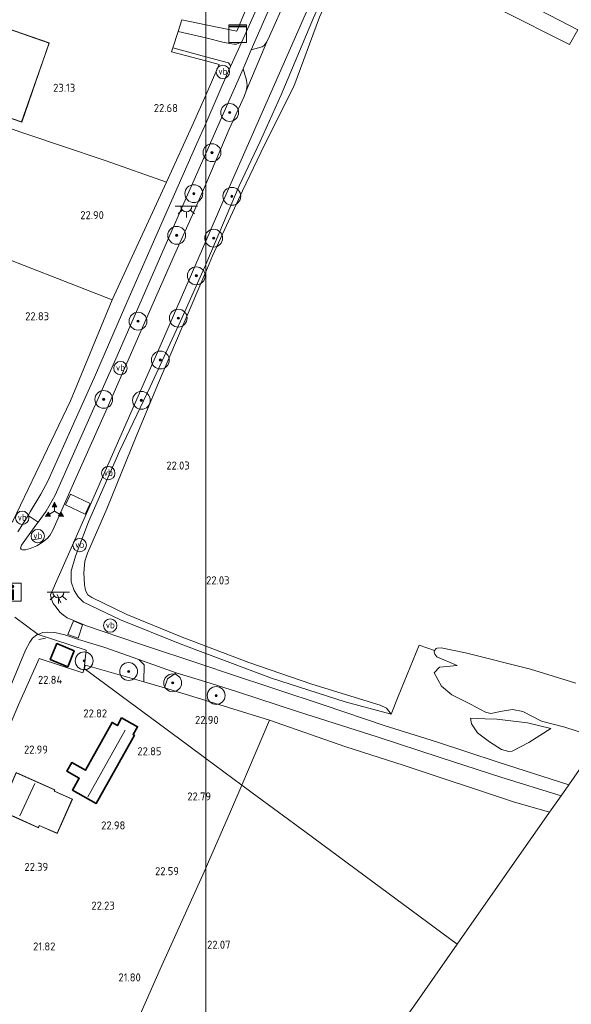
# Model space of a CAD drawing. Extents: x 196936 to 200438, y 361224 to 364196.
# Tile 213 of 256: x 199958 to 200082, y 362603 to 362824. Entities that reach past the tile are written whole.
import ezdxf
from ezdxf.enums import TextEntityAlignment as Align

# ---------------------------------------------------------------- set-up
doc = ezdxf.new("R2010")
doc.units = 0
for name, color, linetype, lineweight in [('B-ME-GR-BOOM-S', 90, 'Continuous', 25), ('B-ME-GR-BOOMTEELT-GV', 110, 'Continuous', 13), ('B-ME-GR-BOUWLAND_AKKERBOUW-GV', 80, 'Continuous', 13), ('B-ME-GR-GRAS-GV', 60, 'Continuous', 13), ('B-ME-GR-HAAG-G', 90, 'GR-HAAG1', 13), ('B-ME-GW-TALUD_KRUIN-G', 90, 'Continuous', 18), ('B-ME-GW-TALUD_TEEN-G', 90, 'Continuous', 18), ('B-ME-IE-MEUBILAIR_WEGMEUBILAIR-G', 7, 'Continuous', 18), ('B-ME-IE-MEUBILAIR_WEGMEUBILAIR-S', 7, 'Continuous', 25), ('B-ME-IE-TERREINAFSCHEIDING_DOORGANG-G', 210, 'Continuous', 18), ('B-ME-IE-TERREINAFSCHEIDING_KUNSTMATIG_HEKWERK-G', 20, 'IE-TERREINAFSCHEIDING-KUNSTMATIG', 18), ('B-ME-KG-KADASTRAAL_DAKRAND-G', 170, 'Continuous', 18), ('B-ME-KG-KADASTRAAL_NOK-G', 10, 'Continuous', 18), ('B-ME-OG-BEBOUWING_SCHUUR-GV', 7, 'Continuous', 35), ('B-ME-OG-BEBOUWING_WONINGBOUW-GV', 7, 'Continuous', 18), ('B-ME-OG-HOOGTEPUNT-S', 7, 'Continuous', 25), ('B-ME-OG-TERREIN_GROEN_TUIN-GV', 7, 'Continuous', 18), ('B-ME-VH-ONVERHARD-GV', 252, 'Continuous', 18), ('B-ME-VH-VERHARDING_ASFALT-GV', 252, 'Continuous', 18), ('B-ME-VH-VERHARDING_BETON-GV', 252, 'Continuous', 18), ('B-ME-VH-VERHARDING_GESLOTEN-GV', 252, 'Continuous', 18), ('B-ME-VW-BEWEGWIJZERING_DRAAGCONSTRUCTIE-S', 7, 'Continuous', 25), ('B-ME-VW-VERKEERSTEKEN_BORD-S', 7, 'Continuous', 25), ('B-ME-VW-VERKEERSTEKEN_DRAAGCONSTRUCTIE-S', 7, 'Continuous', 25)]:
    doc.layers.add(name, color=color, linetype=linetype, lineweight=lineweight)
doc.styles.add('NLCS-ISO', font='NLCS-ISO.ttf')
doc.styles.add('NLCS-ISO-ANNOTATIVE-T18', font='NLCS-ISO.ttf', dxfattribs={"height": 1.8})
doc.linetypes.add('GR-HAAG1', pattern='A,6,[176,NLCS.SHX,S=0.125,R=0,X=0,Y=0],-2', length=8)
doc.linetypes.add('IE-TERREINAFSCHEIDING-KUNSTMATIG', pattern='A,4,[82,NLCS.SHX,S=0.75,R=90,X=0,Y=0],4,-2', length=10)

# ---------------------------------------------------------------- blocks, each defined once
blk = doc.blocks.new('SAL-HOOGTELABEL-SO')
at = {"color": 0, "linetype": 'ByBlock', "lineweight": -2, "style": 'NLCS-ISO-ANNOTATIVE-T18'}
blk.add_attdef('HOOGTE', text='', height=1.8, dxfattribs=at).set_placement((2.79, 0), align=Align.RIGHT)
blk = doc.blocks.new('SGR-BOOM_01-SO')
at = {"linetype": 'ByBlock', "lineweight": 18}
h = blk.add_hatch(color=0, dxfattribs=at)
h.dxf.hatch_style = 1
edge = h.paths.add_edge_path()
edge.add_arc((0, 0), 0.25, 0, 360)
at = {"color": 0, "linetype": 'ByBlock', "lineweight": 18}
for radius in [2, 0.25]:
    blk.add_circle((0, 0), radius, dxfattribs=at)
blk = doc.blocks.new('SKL-ET_OV_LICHTPUNT-SO')
at = {"color": 0, "linetype": 'ByBlock', "lineweight": 18}
for points in [[(-1.25, 0), (-2.5, 0)], [(1.25, 0), (2.5, 0)], [(-0.92, -0.85), (-1.83, -1.7)], [(0, -1.25), (0, -2.5)], [(0.92, -0.85), (1.83, -1.7)]]:
    blk.add_lwpolyline(points, dxfattribs=at)
blk.add_lwpolyline([(0, 0), (1.25, 0, -1), (-1.25, 0)], format="xyb", close=True, dxfattribs=at)
blk = doc.blocks.new('SKL-DATA_KAST-SO')
at = {"color": 0, "linetype": 'ByBlock', "lineweight": 18}
for points in [[(-2, 2), (2, 2), (2, 1.68), (-2, 1.68)], [(-2, 1.52), (2, 1.52), (2, -2), (-2, -2)]]:
    blk.add_lwpolyline(points, close=True, dxfattribs=at)
blk = doc.blocks.new('SIE-WEG_PAAL_VERKEERSBORD-SO')
at = {"color": 0, "linetype": 'ByBlock', "lineweight": 18}
blk.add_circle((0, 0), 1.5, dxfattribs=at)
at = {"color": 0, "linetype": 'ByBlock', "lineweight": 18, "style": 'NLCS-ISO'}
blk.add_text('vb', height=1.5, dxfattribs=at).set_placement((0, 0.13), align=Align.MIDDLE_CENTER)
blk = doc.blocks.new('SIE-WEG_VERKEERSBORD_WEGWIJZER-SO')
at = {"linetype": 'ByBlock', "lineweight": 18}
h = blk.add_hatch(color=0, dxfattribs=at)
h.dxf.hatch_style = 1
h.paths.add_polyline_path([(0.5, 1), (0, 2), (-0.5, 1)])
h = blk.add_hatch(color=0, dxfattribs=at)
h.dxf.hatch_style = 1
h.paths.add_polyline_path([(-1.38, -0.22), (-2, -1.15), (-0.88, -1.09)])
h = blk.add_hatch(color=0, dxfattribs=at)
h.dxf.hatch_style = 1
h.paths.add_polyline_path([(1.38, -0.22), (2, -1.15), (0.88, -1.09)])
at = {"color": 0, "linetype": 'ByBlock', "lineweight": 18}
for points in [[(-1.13, -0.65), (0, 0)], [(0, 1), (0, 0)], [(1.13, -0.65), (0, 0)]]:
    blk.add_lwpolyline(points, dxfattribs=at)
for points in [[(0.5, 1), (0, 2), (-0.5, 1)], [(-1.38, -0.22), (-2, -1.15), (-0.88, -1.09)], [(1.38, -0.22), (2, -1.15), (0.88, -1.09)]]:
    blk.add_lwpolyline(points, close=True, dxfattribs=at)
blk = doc.blocks.new('SIE-WEG_VERKEERSBORD_INFORMATIE-SO')
at = {"linetype": 'ByBlock', "lineweight": 18}
h = blk.add_hatch(color=0, dxfattribs=at)
h.dxf.hatch_style = 1
h.paths.add_polyline_path([(0.32, 0.49), (-0.82, 0.49), (-0.82, 0.19), (-0.32, 0.19), (-0.32, -1.62), (0.32, -1.62)])
h = blk.add_hatch(color=0, dxfattribs=at)
h.dxf.hatch_style = 1
edge = h.paths.add_edge_path()
edge.add_arc((0, 1.25), 0.373, 0, 360)
at = {"color": 0, "linetype": 'ByBlock', "lineweight": 18}
for points in [[(-2, -2), (2, -2), (2, 2), (-2, 2)], [(0.32, 0.49), (-0.82, 0.49), (-0.82, 0.19), (-0.32, 0.19), (-0.32, -1.62), (0.32, -1.62)]]:
    blk.add_lwpolyline(points, close=True, dxfattribs=at)
blk.add_circle((0, 1.25), 0.373, dxfattribs=at)

msp = doc.modelspace()

# ---------------------------------------------------------------- linework, layer by layer
at = {"layer": 'B-ME-GR-BOOMTEELT-GV'}
msp.add_polyline3d([(199991.225, 362787.462, 22.64), (199979.011, 362761.058, 22.998), (199948.663, 362772.865, 22.953), (199931.52, 362779.568, 23.03), (199929.255, 362780.612, 23.049), (199921.616, 362783.69, 23.049), (199905.705, 362789.726, 23.079), (199915.122, 362813.637, 23.304), (199916.024, 362813.365, 23.292), (199948.477, 362801.994, 22.865), (199967.452, 362795.691, 22.828), (199977.681, 362792.228, 22.745)], close=True, dxfattribs=at)
at = {"layer": 'B-ME-GR-BOUWLAND_AKKERBOUW-GV'}
for points in [[(200066.114, 362826.101, 22.93), (200081.6, 362818.32, 23.027), (200083.485, 362821.633, 23.027), (200063.798, 362831.835, 22.922)], [(200083.082, 362675.174, 21.774), (200072.894, 362678.298, 21.789), (200058.321, 362681.934, 21.752), (200052.866, 362683.092, 21.977), (200051.928, 362682.984, 21.992), (200051.684, 362682.933, 21.992), (200051.354, 362682.464, 22.037), (200047.935, 362683.631, 22.187), (200043.173, 362672.144, 22.734), (200041.643, 362668.17, 22.997), (200040.579, 362669.541, 22.585), (200039.12, 362670.21, 22.457), (200023.838, 362674.896, 22.067), (200009.662, 362679.801, 22), (200000, 362683.4537, 22.0234), (200000, 362767.3819, 22.298), (200001.5, 362770.947, 22.255), (200008.285, 362785.499, 22.037), (200013.207, 362795.805, 21.917), (200019.762, 362808.91, 21.977), (200025.539, 362824.467, 22.315)]]:
    msp.add_polyline3d(points, dxfattribs=at)
for points in [[(199956.01, 362710.634, 22.645), (199954.989, 362710.063, 22.645), (199953.483, 362710.16, 22.683), (199947.718, 362711.849, 22.87), (199939.028, 362714.15, 22.885), (199935.492, 362714.964, 22.915), (199929.873, 362714.993, 22.953), (199923.229, 362715.065, 23.022), (199916.214, 362720.249, 23.018), (199910.107, 362724.763, 23.13), (199918.102, 362745.025, 23.082), (199928.404, 362770.875, 23.135), (199931.52, 362779.568, 23.03), (199948.663, 362772.865, 22.953), (199979.011, 362761.058, 22.998), (199969.642, 362738.431, 22.615), (199961.895, 362722.206, 22.458), (199956.731, 362711.442, 22.585)], [(200000, 362767.3819, 22.298), (200000, 362683.4537, 22.0234), (199994.389, 362685.575, 22.037), (199982.29, 362690.539, 22.022), (199974.493, 362694.324, 22.052), (199973.536, 362694.961, 22.12), (199973.04, 362695.922, 22.112), (199972.815, 362697.278, 22.082), (199972.675, 362699.865, 22.06), (199972.892, 362702.494, 22.03), (199973.475, 362704.305, 21.977), (199977.827, 362714.251, 21.775), (199984.402, 362730.431, 21.977), (199989.159, 362741.963, 22.27), (199994.981, 362755.453, 22.442)], [(200077.149, 362646.215, 23.403), (200056.448, 362616.61, 23.35), (200037.535, 362630.576, 22.684), (200022.26, 362641.855, 22.572), (200010.453, 362650.573, 22.722), (200008.118, 362652.298, 23.021), (200014.35, 362666.87, 23.155), (200031.212, 362660.941, 23.04), (200044.518, 362656.698, 23.018), (200069.041, 362648.54, 23.37)], [(200046.913, 362602.998, 23.025), (200019.631, 362564.843, 22.397), (200006.907, 362571.451, 22.255), (200000, 362575.1064, 22.1654), (200000, 362633.6333, 22.7468), (200000.405, 362634.531, 22.772), (200005.598, 362646.408, 22.967), (200008.118, 362652.298, 23.021), (200010.453, 362650.573, 22.722), (200022.26, 362641.855, 22.572), (200037.535, 362630.576, 22.684), (200056.448, 362616.61, 23.35)], [(200000, 362633.6333, 22.7468), (200000, 362575.1064, 22.1654), (199993.038, 362578.791, 22.075), (199978.568, 362586.243, 21.902), (199984.477, 362598.973, 21.88), (199989.789, 362610.999, 22.112)]]:
    msp.add_polyline3d(points, close=True, dxfattribs=at)
at = {"layer": 'B-ME-GR-GRAS-GV'}
for points in [[(200012.039, 362827.599, 22.715), (200008.099, 362818.933, 22.745), (200006.887, 362818.425, 22.713), (200006.355, 362818.388, 22.72), (200004.166, 362818.79, 22.705), (200000, 362819.7808, 22.705), (200000, 362822.7223, 22.6805), (200006.975, 362821.283, 22.655), (200011.671, 362832.666, 22.482), (200019.282, 362851.148, 22.888), (200022.094, 362850.046, 22.93), (200018.86, 362842.78, 22.895)], [(200001.5, 362770.947, 22.255), (200000, 362767.3819, 22.298), (200000, 362768.9802, 22.6867), (200001.12, 362771.492, 22.667), (200007.545, 362786.614, 22.57), (200012.215, 362796.551, 22.525), (200016.959, 362807.045, 22.502), (200024.176, 362824.302, 22.75), (200030.273, 362838.073, 22.937), (200032.198, 362841.862, 22.975), (200033.118, 362843.012, 22.93), (200033.078, 362841.528, 22.802), (200030.972, 362836.59, 22.675), (200025.539, 362824.467, 22.315), (200019.762, 362808.91, 21.977), (200013.207, 362795.805, 21.917), (200008.285, 362785.499, 22.037)], [(200001.12, 362771.492, 22.667), (200000, 362768.9802, 22.6867), (200000, 362774.2197, 22.7857), (200004.063, 362783.577, 22.79), (200017.356, 362813.728, 22.82), (200029.732, 362841.835, 22.962), (200030.239, 362842.99, 22.969), (200033.118, 362843.012, 22.93), (200032.198, 362841.862, 22.975), (200030.273, 362838.073, 22.937), (200024.176, 362824.302, 22.75), (200016.959, 362807.045, 22.502), (200012.215, 362796.551, 22.525), (200007.545, 362786.614, 22.57)], [(200000, 362822.7223, 22.6805), (200000, 362819.7808, 22.705), (199993.822, 362821.25, 22.705), (199994.671, 362823.822, 22.7)], [(200000, 362815.5806, 22.7212), (200000, 362814.6325, 22.7315), (199992.32, 362816.697, 22.715), (199992.609, 362817.574, 22.713)], [(200005.131, 362812.405, 22.768), (200000, 362800.6083, 22.7187), (200000, 362806.9446, 22.738), (200003.019, 362813.821, 22.738), (200000, 362814.6325, 22.7315), (200000, 362815.5806, 22.7212), (200005.152, 362814.191, 22.727), (200005.457, 362813.812, 22.727), (200005.587, 362813.407, 22.764)], [(200005.305, 362799.354, 22.79), (200000, 362787.017, 22.8041), (200000, 362793.8611, 22.779), (200004.1, 362803.11, 22.828), (200008.444, 362812.848, 22.775), (200009.141, 362810.358, 22.812), (200009.286, 362809.126, 22.805), (200009.049, 362807.903, 22.812), (200008.631, 362806.697, 22.82)], [(199959.546, 362705.062, 22.76), (199958.92, 362705.055, 22.775), (199958.612, 362705.164, 22.768), (199958.422, 362705.381, 22.768), (199958.714, 362706.098, 22.738), (199961.928, 362710.534, 22.618), (199962.435, 362711.238, 22.609), (199964.216, 362713.708, 22.58), (199966.199, 362717.261, 22.55), (199970.36, 362726.59, 22.55), (199980.15, 362748.521, 22.7), (199988.803, 362768.373, 22.73), (199995.907, 362784.628, 22.73), (200000, 362793.8611, 22.779), (200000, 362787.017, 22.8041), (199997.045, 362780.145, 22.812), (199992.963, 362771.029, 22.85), (199985.436, 362754.038, 22.865), (199978.223, 362737.475, 22.805), (199970.982, 362721.245, 22.58), (199965.727, 362709.418, 22.782), (199965.058, 362708.24, 22.812), (199964.402, 362707.557, 22.812), (199963.428, 362706.757, 22.79), (199962.097, 362705.947, 22.805), (199960.651, 362705.299, 22.812)], [(200000, 362681.8145, 22.9068), (200000, 362678.9993, 22.9068), (199984.672, 362684.12, 22.85), (199973.261, 362687.983, 22.805), (199970.164, 362689.254, 22.85), (199968.953, 362689.783, 22.842), (199968.127, 362690.35, 22.842), (199967.274, 362691.092, 22.85), (199966.429, 362692.216, 22.812), (199965.787, 362693.035, 22.828), (199965.439, 362693.989, 22.835), (199965.203, 362694.938, 22.79), (199975.009, 362717.05, 22.595), (199989.798, 362750.724, 22.775), (200000, 362774.2197, 22.7857), (200000, 362768.9802, 22.6867), (199994.701, 362757.096, 22.78), (199987.571, 362741.599, 22.75), (199980.759, 362727.27, 22.75), (199973.687, 362711.281, 22.84), (199970.795, 362703.588, 22.765), (199969.827, 362700.215, 22.735), (199969.847, 362697.885, 22.637), (199970.501, 362695.946, 22.622), (199971.397, 362694.464, 22.712), (199972.595, 362693.312, 22.795), (199980.914, 362689.315, 22.855), (199994.282, 362683.955, 22.93)], [(200000, 362683.4537, 22.0234), (200000, 362681.8145, 22.9068), (199994.282, 362683.955, 22.93), (199980.914, 362689.315, 22.855), (199972.595, 362693.312, 22.795), (199971.397, 362694.464, 22.712), (199970.501, 362695.946, 22.622), (199969.847, 362697.885, 22.637), (199969.827, 362700.215, 22.735), (199970.795, 362703.588, 22.765), (199973.687, 362711.281, 22.84), (199980.759, 362727.27, 22.75), (199987.571, 362741.599, 22.75), (199994.701, 362757.096, 22.78), (200000, 362768.9802, 22.6867), (200000, 362767.3819, 22.298), (199994.981, 362755.453, 22.442), (199989.159, 362741.963, 22.27), (199984.402, 362730.431, 21.977), (199977.827, 362714.251, 21.775), (199973.475, 362704.305, 21.977), (199972.892, 362702.494, 22.03), (199972.675, 362699.865, 22.06), (199972.815, 362697.278, 22.082), (199973.04, 362695.922, 22.112), (199973.536, 362694.961, 22.12), (199974.493, 362694.324, 22.052), (199982.29, 362690.539, 22.022), (199994.389, 362685.575, 22.037)], [(199962.41, 362686.06, 22.781), (199973.158, 362682.543, 23.007), (199972.749, 362678.408, 23.007), (199972.432, 362677.488, 23.027), (199962.665, 362680.684, 22.787), (199958.002, 362670.295, 22.705), (199953.744, 362660.315, 22.637), (199953.179, 362658.936, 22.577), (199952.489, 362659.199, 22.516), (199950.03, 362660.296, 22.396), (199954.511, 362670.293, 22.49), (199959.541, 362682.556, 22.782), (199960.517, 362684.363, 22.775), (199961.172, 362685.203, 22.775), (199962.152, 362685.959, 22.782)], [(199986.166, 362679.217, 22.9), (199986.138, 362675.473, 22.975), (199973.025, 362679.21, 22.99), (199972.749, 362678.408, 23.007), (199973.158, 362682.543, 23.007), (199962.41, 362686.06, 22.781), (199963.461, 362686.474, 22.775), (199964.473, 362686.584, 22.768), (199966.194, 362686.495, 22.788), (199968.404, 362686.015, 22.812), (199971.469, 362684.956, 22.85), (199977.132, 362683.205, 22.812), (199985.008, 362680.428, 22.859)], [(199966.626, 362684.028, 22.795), (199965.137, 362680.459, 22.795), (199969.04, 362678.83, 22.795), (199970.53, 362682.399, 22.795)], [(200062.782, 362668.618, 23.151), (200064.012, 362668.338, 23.196), (200066.555, 362668.841, 23.181), (200068.823, 362669.235, 23.113), (200071.157, 362668.766, 23.106), (200075.363, 362666.615, 23.121), (200080.567, 362665.244, 23.203), (200088.624, 362662.626, 23.233), (200081.455, 362652.374, 23.162), (200065.591, 362657.44, 23.232), (200051.812, 362661.991, 23.225), (200045.827, 362663.865, 23.178), (200040.26, 362665.609, 23.135), (200026.562, 362670.217, 23.045), (200004.904, 362677.361, 22.925), (200000, 362678.9993, 22.9068), (200000, 362681.8145, 22.9068), (200014.755, 362676.291, 22.847), (200031.312, 362670.96, 23.012), (200041.643, 362668.17, 22.997), (200043.173, 362672.144, 22.734), (200047.935, 362683.631, 22.187), (200051.354, 362682.464, 22.037), (200051.286, 362682.072, 22.082), (200051.382, 362681.63, 22.134), (200051.882, 362681.031, 22.232), (200056.431, 362679.089, 22.487), (200052.475, 362678.761, 22.421), (200051.28, 362677.439, 22.701), (200052.884, 362674.439, 22.798), (200055.233, 362672.561, 22.956), (200059.432, 362670.454, 23.098)], [(200040.579, 362669.541, 22.585), (200041.643, 362668.17, 22.997), (200031.312, 362670.96, 23.012), (200014.755, 362676.291, 22.847), (200000, 362681.8145, 22.9068), (200000, 362683.4537, 22.0234), (200009.662, 362679.801, 22), (200023.838, 362674.896, 22.067), (200039.12, 362670.21, 22.457)], [(200000, 362675.4201, 22.9129), (200000, 362671.2575, 23.0315), (199990.759, 362674.083, 22.952), (199991.42, 362676.119, 22.946), (199993.383, 362677.474, 22.908)], [(200079.724, 362649.898, 23.179), (200077.149, 362646.215, 23.403), (200069.041, 362648.54, 23.37), (200044.518, 362656.698, 23.018), (200031.212, 362660.941, 23.04), (200014.35, 362666.87, 23.155), (200000, 362671.2575, 23.0315), (200000, 362675.4201, 22.9129), (200006.946, 362673.264, 22.918), (200020.831, 362668.752, 23.082), (200038.446, 362663.135, 23.195), (200052.576, 362658.481, 23.195), (200066.247, 362654.048, 23.158)], [(200066.392, 362660.307, 23.196), (200067.994, 362659.792, 23.271), (200068.781, 362659.913, 23.286), (200072.498, 362661.807, 23.271), (200077.453, 362664.966, 23.346), (200072.192, 362666.261, 23.188), (200065.347, 362667.088, 23.256), (200062.692, 362667.171, 23.248), (200059.422, 362667.317, 23.181), (200059.661, 362666.055, 23.151), (200061.011, 362663.979, 23.181), (200063.669, 362661.992, 23.218)]]:
    msp.add_polyline3d(points, close=True, dxfattribs=at)
msp.add_polyline3d([(199956.731, 362711.442, 22.585), (199961.895, 362722.206, 22.458), (199969.642, 362738.431, 22.615), (199979.011, 362761.058, 22.998), (199991.225, 362787.462, 22.64), (199997.283, 362800.756, 22.738), (200000, 362806.9446, 22.738), (200000, 362800.6083, 22.7187), (199998.053, 362796.132, 22.7), (199989.647, 362777.147, 22.7), (199982.298, 362760.452, 22.745), (199975.319, 362744.261, 22.655), (199969.678, 362731.748, 22.565), (199964.574, 362720.392, 22.512), (199963.029, 362717.489, 22.572), (199960.655, 362713.563, 22.558), (199960.145, 362712.731, 22.575), (199957.881, 362709.038, 22.655)], dxfattribs=at)
at = {"layer": 'B-ME-GR-HAAG-G'}
for points in [[(199994.671, 362823.822, 22.7), (200000, 362822.7223, 22.6805)], [(200000, 362822.7223, 22.6805), (200006.975, 362821.283, 22.655)], [(199953.744, 362660.315, 22.637), (199958.002, 362670.295, 22.705), (199962.665, 362680.684, 22.787), (199972.432, 362677.488, 23.027), (199972.749, 362678.408, 23.007), (199973.025, 362679.21, 22.99), (199986.138, 362675.473, 22.975)], [(199990.759, 362674.083, 22.952), (200000, 362671.2575, 23.0315)], [(200000, 362671.2575, 23.0315), (200014.35, 362666.87, 23.155), (200008.118, 362652.298, 23.021), (200005.598, 362646.408, 22.967), (200000.405, 362634.531, 22.772)]]:
    msp.add_polyline3d(points, dxfattribs=at)
at = {"layer": 'B-ME-GW-TALUD_KRUIN-G'}
for points in [[(200000, 362768.9802, 22.6867), (200001.12, 362771.492, 22.667), (200007.545, 362786.614, 22.57), (200012.215, 362796.551, 22.525)], [(200000, 362681.8145, 22.9068), (199994.282, 362683.955, 22.93), (199980.914, 362689.315, 22.855), (199972.595, 362693.312, 22.795), (199971.397, 362694.464, 22.712), (199970.501, 362695.946, 22.622), (199969.847, 362697.885, 22.637), (199969.827, 362700.215, 22.735), (199970.795, 362703.588, 22.765), (199973.687, 362711.281, 22.84), (199980.759, 362727.27, 22.75), (199987.571, 362741.599, 22.75), (199994.701, 362757.096, 22.78), (200000, 362768.9802, 22.6867)], [(200041.643, 362668.17, 22.997), (200031.312, 362670.96, 23.012), (200014.755, 362676.291, 22.847), (200000, 362681.8145, 22.9068)]]:
    msp.add_polyline3d(points, dxfattribs=at)
at = {"layer": 'B-ME-GW-TALUD_TEEN-G'}
for points in [[(200000, 362767.3819, 22.298), (200001.5, 362770.947, 22.255), (200008.285, 362785.499, 22.037), (200013.207, 362795.805, 21.917)], [(200000, 362683.4537, 22.0234), (199994.389, 362685.575, 22.037), (199982.29, 362690.539, 22.022), (199974.493, 362694.324, 22.052), (199973.536, 362694.961, 22.12), (199973.04, 362695.922, 22.112), (199972.815, 362697.278, 22.082), (199972.675, 362699.865, 22.06), (199972.892, 362702.494, 22.03), (199973.475, 362704.305, 21.977), (199977.827, 362714.251, 21.775), (199984.402, 362730.431, 21.977), (199989.159, 362741.963, 22.27), (199994.981, 362755.453, 22.442), (200000, 362767.3819, 22.298)], [(200041.643, 362668.17, 22.997), (200040.579, 362669.541, 22.585), (200039.12, 362670.21, 22.457), (200023.838, 362674.896, 22.067), (200009.662, 362679.801, 22), (200000, 362683.4537, 22.0234)]]:
    msp.add_polyline3d(points, dxfattribs=at)
at = {"layer": 'B-ME-IE-MEUBILAIR_WEGMEUBILAIR-G'}
for points in [[(199961.31, 362707.291, 23.545), (199962.838, 362707.581, 23.545)], [(199967.538, 362693.18, 23.567), (199966.645, 362695.024, 23.545)], [(199964.091, 362685.196, 23.567), (199962.582, 362684.931, 23.47)]]:
    msp.add_polyline3d(points, dxfattribs=at)
at = {"layer": 'B-ME-IE-TERREINAFSCHEIDING_DOORGANG-G'}
msp.add_polyline3d([(199992.32, 362816.697, 22.715), (199992.609, 362817.574, 22.713), (199993.822, 362821.25, 22.705), (199994.671, 362823.822, 22.7)], dxfattribs=at)
at = {"layer": 'B-ME-IE-TERREINAFSCHEIDING_KUNSTMATIG_HEKWERK-G'}
for points in [[(199992.32, 362816.697, 22.715), (200000, 362814.6325, 22.7315)], [(200000, 362814.6325, 22.7315), (200003.019, 362813.821, 22.738), (200000, 362806.9446, 22.738)], [(200000, 362806.9446, 22.738), (199997.283, 362800.756, 22.738), (199991.225, 362787.462, 22.64), (199977.681, 362792.228, 22.745), (199967.452, 362795.691, 22.828)], [(200000, 362633.6333, 22.7468), (199989.789, 362610.999, 22.112), (199984.477, 362598.973, 21.88), (199978.568, 362586.243, 21.902), (199993.038, 362578.791, 22.075), (200000, 362575.1064, 22.1654)], [(200000.405, 362634.531, 22.772), (200000, 362633.6333, 22.7468)]]:
    msp.add_polyline3d(points, dxfattribs=at)
at = {"layer": 'B-ME-KG-KADASTRAAL_DAKRAND-G'}
for points in [[(199958.717, 362800.947, 27.519), (199932.072, 362810.191, 26.506), (199932.728, 362812.079, 26.724), (199928.342, 362813.6, 26.191), (199932.198, 362824.714, 26.184), (199936.475, 362823.226, 28.231), (199938.105, 362827.924, 27.264), (199964.856, 362818.643, 27.504)], [(199969.013, 362678.895, 26.012), (199965.202, 362680.486, 25.87), (199966.653, 362683.962, 25.907), (199970.464, 362682.372, 25.885)], [(199975.445, 362648.252, 25.022), (199970.182, 362651.195, 24.28), (199971.676, 362653.867, 24.655), (199968.92, 362655.408, 24.632), (199969.965, 362657.275, 24.497), (199973.037, 362655.557, 24.52), (199979.021, 362666.256, 24.242), (199980.201, 362665.595, 24.895), (199981.162, 362667.314, 24.76), (199984.655, 362665.36, 24.737), (199983.677, 362663.618, 25.052), (199983.952, 362663.464, 24.947)], [(199966.664, 362641.49, 25.877), (199962.643, 362643.271, 26.627), (199962.437, 362642.806, 26.612), (199953.79, 362646.636, 26.672), (199957.502, 362655.017, 26.567), (199966.116, 362651.202, 26.582), (199965.996, 362650.932, 26.582), (199970.051, 362649.136, 25.802)]]:
    msp.add_polyline3d(points, close=True, dxfattribs=at)
at = {"layer": 'B-ME-KG-KADASTRAAL_NOK-G'}
for points in [[(199981.915, 362664.601, 26.11), (199973.591, 362649.645, 26.155)], [(199958.307, 362645.384, 31.247), (199961.678, 362652.658, 31.195)]]:
    msp.add_polyline3d(points, dxfattribs=at)
at = {"layer": 'B-ME-OG-BEBOUWING_SCHUUR-GV'}
for points in [[(199970.53, 362682.399, 22.795), (199969.04, 362678.83, 22.795), (199965.137, 362680.459, 22.795), (199966.626, 362684.028, 22.795)], [(199981.143, 362667.382, 22.87), (199984.723, 362665.38, 22.87), (199983.748, 362663.636, 22.87), (199984.02, 362663.484, 22.87), (199975.464, 362648.184, 22.87), (199970.114, 362651.176, 22.87), (199971.608, 362653.847, 22.87), (199968.852, 362655.388, 22.87), (199969.945, 362657.343, 22.87), (199973.018, 362655.625, 22.87), (199979.001, 362666.325, 22.87), (199980.182, 362665.664, 22.87)]]:
    msp.add_polyline3d(points, close=True, dxfattribs=at)
at = {"layer": 'B-ME-OG-BEBOUWING_WONINGBOUW-GV'}
for points in [[(199938.074, 362827.988, 23.161), (199964.92, 362818.674, 23.161), (199958.748, 362800.883, 23.161), (199932.009, 362810.16, 23.161), (199932.664, 362812.048, 23.161), (199928.279, 362813.57, 23.161), (199932.167, 362824.778, 23.161), (199936.445, 362823.293, 23.161)], [(199970.117, 362649.161, 22.765), (199966.689, 362641.424, 22.765), (199962.668, 362643.205, 22.765), (199962.462, 362642.74, 22.765), (199953.724, 362646.611, 22.765), (199957.477, 362655.083, 22.765), (199966.182, 362651.227, 22.765), (199966.062, 362650.957, 22.765)]]:
    msp.add_polyline3d(points, close=True, dxfattribs=at)
at = {"layer": 'B-ME-OG-TERREIN_GROEN_TUIN-GV'}
for points in [[(200000, 362861.0067, 22.697), (200000, 362822.7223, 22.6805), (199994.671, 362823.822, 22.7), (199993.822, 362821.25, 22.705), (199992.609, 362817.574, 22.713), (199992.32, 362816.697, 22.715), (200000, 362814.6325, 22.7315), (200000, 362806.9446, 22.738), (199997.283, 362800.756, 22.738), (199991.225, 362787.462, 22.64), (199977.681, 362792.228, 22.745), (199967.452, 362795.691, 22.828), (199948.477, 362801.994, 22.865), (199916.024, 362813.365, 23.292), (199919.904, 362824.542, 23.281)], [(200011.671, 362832.666, 22.482), (200006.975, 362821.283, 22.655), (200000, 362822.7223, 22.6805), (200000, 362861.0067, 22.697)], [(199934.592, 362601.537, 22.022), (199936.323, 362606.741, 22.022), (199934.515, 362607.687, 21.977), (199932.854, 362609.126, 21.977), (199932.269, 362610.077, 21.992), (199932.596, 362611.36, 21.977), (199941.129, 362630.575, 22.24), (199946.082, 362644.145, 22.39), (199952.006, 362658.121, 22.442), (199952.489, 362659.199, 22.516), (199953.179, 362658.936, 22.577), (199953.744, 362660.315, 22.637), (199958.002, 362670.295, 22.705), (199962.665, 362680.684, 22.787), (199972.432, 362677.488, 23.027), (199972.749, 362678.408, 23.007), (199995.912, 362661.308, 22.929), (200000, 362658.2904, 22.9598), (200000, 362633.6333, 22.7468), (199989.789, 362610.999, 22.112), (199984.477, 362598.973, 21.88)]]:
    msp.add_polyline3d(points, dxfattribs=at)
for points in [[(199938.074, 362827.988, 23.161), (199936.445, 362823.293, 23.161), (199932.167, 362824.778, 23.161), (199928.279, 362813.57, 23.161), (199932.664, 362812.048, 23.161), (199932.009, 362810.16, 23.161), (199958.748, 362800.883, 23.161), (199964.92, 362818.674, 23.161)], [(200003.019, 362813.821, 22.738), (200000, 362806.9446, 22.738), (200000, 362814.6325, 22.7315)], [(200000, 362671.2575, 23.0315), (200000, 362658.2904, 22.9598), (199995.912, 362661.308, 22.929), (199972.749, 362678.408, 23.007), (199973.025, 362679.21, 22.99), (199986.138, 362675.473, 22.975), (199990.759, 362674.083, 22.952)], [(200014.35, 362666.87, 23.155), (200008.118, 362652.298, 23.021), (200000, 362658.2904, 22.9598), (200000, 362671.2575, 23.0315)], [(199981.143, 362667.382, 22.87), (199980.182, 362665.664, 22.87), (199979.001, 362666.325, 22.87), (199973.018, 362655.625, 22.87), (199969.945, 362657.343, 22.87), (199968.852, 362655.388, 22.87), (199971.608, 362653.847, 22.87), (199970.114, 362651.176, 22.87), (199975.464, 362648.184, 22.87), (199984.02, 362663.484, 22.87), (199983.748, 362663.636, 22.87), (199984.723, 362665.38, 22.87)], [(200000.405, 362634.531, 22.772), (200000, 362633.6333, 22.7468), (200000, 362658.2904, 22.9598), (200008.118, 362652.298, 23.021), (200005.598, 362646.408, 22.967)], [(199966.182, 362651.227, 22.765), (199957.477, 362655.083, 22.765), (199953.724, 362646.611, 22.765), (199962.462, 362642.74, 22.765), (199962.668, 362643.205, 22.765), (199966.689, 362641.424, 22.765), (199970.117, 362649.161, 22.765), (199966.062, 362650.957, 22.765)]]:
    msp.add_polyline3d(points, close=True, dxfattribs=at)
at = {"layer": 'B-ME-VH-ONVERHARD-GV'}
for points in [[(200000, 362819.7808, 22.705), (200000, 362815.5806, 22.7212), (199992.609, 362817.574, 22.713), (199993.822, 362821.25, 22.705)], [(200004.166, 362818.79, 22.705), (200006.355, 362818.388, 22.72), (200006.887, 362818.425, 22.713), (200008.099, 362818.933, 22.745), (200005.587, 362813.407, 22.764), (200005.457, 362813.812, 22.727), (200005.152, 362814.191, 22.727), (200000, 362815.5806, 22.7212), (200000, 362819.7808, 22.705)], [(200013.725, 362818.897, 22.872), (200009.049, 362807.903, 22.812), (200009.286, 362809.126, 22.805), (200009.141, 362810.358, 22.812), (200008.444, 362812.848, 22.775), (200010.232, 362817.149, 22.798), (200012.66, 362817.814, 22.828), (200013.151, 362818.114, 22.842)]]:
    msp.add_polyline3d(points, close=True, dxfattribs=at)
at = {"layer": 'B-ME-VH-VERHARDING_ASFALT-GV'}
for points in [[(200029.732, 362841.835, 22.962), (200017.356, 362813.728, 22.82), (200004.063, 362783.577, 22.79), (200000, 362774.2197, 22.7857), (200000, 362787.017, 22.8041), (200005.305, 362799.354, 22.79), (200008.631, 362806.697, 22.82), (200009.049, 362807.903, 22.812), (200013.725, 362818.897, 22.872), (200014.356, 362820.181, 22.828), (200019.383, 362831.592, 22.918)], [(199957.881, 362709.038, 22.655), (199960.145, 362712.731, 22.575), (199962.435, 362711.238, 22.609), (199961.928, 362710.534, 22.618), (199958.714, 362706.098, 22.738), (199958.422, 362705.381, 22.768), (199958.612, 362705.164, 22.768), (199958.92, 362705.055, 22.775), (199959.546, 362705.062, 22.76), (199960.651, 362705.299, 22.812), (199962.097, 362705.947, 22.805), (199963.428, 362706.757, 22.79), (199964.402, 362707.557, 22.812), (199965.058, 362708.24, 22.812), (199965.727, 362709.418, 22.782), (199970.982, 362721.245, 22.58), (199978.223, 362737.475, 22.805), (199985.436, 362754.038, 22.865), (199992.963, 362771.029, 22.85), (199997.045, 362780.145, 22.812), (200000, 362787.017, 22.8041), (200000, 362774.2197, 22.7857), (199989.798, 362750.724, 22.775), (199975.009, 362717.05, 22.595), (199965.203, 362694.938, 22.79), (199965.439, 362693.989, 22.835), (199965.787, 362693.035, 22.828), (199966.429, 362692.216, 22.812), (199967.274, 362691.092, 22.85), (199968.127, 362690.35, 22.842), (199968.953, 362689.783, 22.842), (199970.164, 362689.254, 22.85), (199973.261, 362687.983, 22.805), (199984.672, 362684.12, 22.85), (200000, 362678.9993, 22.9068), (200000, 362675.4201, 22.9129), (199993.383, 362677.474, 22.908), (199985.008, 362680.428, 22.859), (199977.132, 362683.205, 22.812), (199971.469, 362684.956, 22.85), (199968.404, 362686.015, 22.812), (199966.194, 362686.495, 22.788), (199964.473, 362686.584, 22.768), (199963.461, 362686.474, 22.775), (199962.41, 362686.06, 22.781), (199957.182, 362689.944, 22.64)], [(199957.182, 362689.944, 22.64), (199962.41, 362686.06, 22.781), (199962.152, 362685.959, 22.782), (199961.172, 362685.203, 22.775), (199960.517, 362684.363, 22.775), (199959.541, 362682.556, 22.782), (199954.511, 362670.293, 22.49)]]:
    msp.add_polyline3d(points, dxfattribs=at)
msp.add_polyline3d([(200081.455, 362652.374, 23.162), (200079.724, 362649.898, 23.179), (200066.247, 362654.048, 23.158), (200052.576, 362658.481, 23.195), (200038.446, 362663.135, 23.195), (200020.831, 362668.752, 23.082), (200006.946, 362673.264, 22.918), (200000, 362675.4201, 22.9129), (200000, 362678.9993, 22.9068), (200004.904, 362677.361, 22.925), (200026.562, 362670.217, 23.045), (200040.26, 362665.609, 23.135), (200045.827, 362663.865, 23.178), (200051.812, 362661.991, 23.225), (200065.591, 362657.44, 23.232)], close=True, dxfattribs=at)
at = {"layer": 'B-ME-VH-VERHARDING_BETON-GV'}
msp.add_polyline3d([(200017.715, 362834.134, 22.858), (200010.232, 362817.149, 22.798), (200008.444, 362812.848, 22.775), (200004.1, 362803.11, 22.828), (200000, 362793.8611, 22.779), (200000, 362800.6083, 22.7187), (200005.131, 362812.405, 22.768), (200005.587, 362813.407, 22.764), (200008.099, 362818.933, 22.745), (200012.039, 362827.599, 22.715)], dxfattribs=at)
for points in [[(199964.216, 362713.708, 22.58), (199962.435, 362711.238, 22.609), (199960.145, 362712.731, 22.575), (199960.655, 362713.563, 22.558), (199963.029, 362717.489, 22.572), (199964.574, 362720.392, 22.512), (199969.678, 362731.748, 22.565), (199975.319, 362744.261, 22.655), (199982.298, 362760.452, 22.745), (199989.647, 362777.147, 22.7), (199998.053, 362796.132, 22.7), (200000, 362800.6083, 22.7187), (200000, 362793.8611, 22.779), (199995.907, 362784.628, 22.73), (199988.803, 362768.373, 22.73), (199980.15, 362748.521, 22.7), (199970.36, 362726.59, 22.55), (199966.199, 362717.261, 22.55)], [(199991.42, 362676.119, 22.946), (199990.759, 362674.083, 22.952), (199986.138, 362675.473, 22.975), (199986.166, 362679.217, 22.9), (199985.008, 362680.428, 22.859), (199993.383, 362677.474, 22.908)]]:
    msp.add_polyline3d(points, close=True, dxfattribs=at)
at = {"layer": 'B-ME-VH-VERHARDING_GESLOTEN-GV'}
for points in [[(199974.099, 362715.413, 22.625), (199972.983, 362713.038, 22.737), (199968.529, 362715.13, 22.737), (199969.645, 362717.506, 22.675)], [(199972.402, 362688.208, 22.85), (199971.364, 362685.213, 22.85), (199969.088, 362686.036, 22.888), (199970.312, 362689.114, 22.888)]]:
    msp.add_polyline3d(points, close=True, dxfattribs=at)

# ---------------------------------------------------------------- block references
at = {"layer": 'B-ME-GR-BOOM-S'}
for p in [(200005.382, 362803.067, 22.75), (200001.418, 362794.072, 22.735), (199997.341, 362784.883, 22.772), (200005.879, 362784.291, 22.742), (199993.508, 362775.54, 22.787), (200001.793, 362774.906, 22.765), (199997.898, 362766.468, 22.847), (199993.851, 362756.977, 22.87), (199984.82, 362756.285, 22.78), (199989.834, 362747.58, 22.795), (199977.133, 362738.754, 22.735), (199985.582, 362738.55, 22.735), (199972.736, 362680.144, 22.922), (199982.71, 362677.762, 23.072), (199992.598, 362675.209, 22.937), (200002.351, 362672.367, 22.885)]:
    msp.add_blockref('SGR-BOOM_01-SO', p, dxfattribs=at)
at = {"layer": 'B-ME-IE-MEUBILAIR_WEGMEUBILAIR-S'}
for name, p in [('SKL-DATA_KAST-SO', (200007.19, 362820.763, 22.662)), ('SKL-ET_OV_LICHTPUNT-SO', (199995.674, 362782.063, 22.712)), ('SKL-ET_OV_LICHTPUNT-SO', (199966.951, 362695.513, 22.742))]:
    msp.add_blockref(name, p, dxfattribs=at)
at = {"layer": 'B-ME-OG-HOOGTEPUNT-S'}
for p, values in [((199967.949, 362807.715, 23.129), {'HOOGTE': '23.13'}), ((199990.97, 362803.171, 22.679), {'HOOGTE': '22.68'}), ((199974.37, 362779.16, 22.904), {'HOOGTE': '22.90'}), ((199962.077, 362756.498, 22.829), {'HOOGTE': '22.83'}), ((199993.627, 362723.031, 22.032), {'HOOGTE': '22.03'}), ((200002.555, 362697.298, 22.025), {'HOOGTE': '22.03'}), ((199965.022, 362674.992, 22.842), {'HOOGTE': '22.84'}), ((199975.095, 362667.465, 22.817), {'HOOGTE': '22.82'}), ((200000.118, 362665.994, 22.904), {'HOOGTE': '22.90'}), ((199961.826, 362659.357, 22.992), {'HOOGTE': '22.99'}), ((199987.289, 362658.978, 22.854), {'HOOGTE': '22.85'}), ((199998.412, 362648.851, 22.792), {'HOOGTE': '22.79'}), ((199979.186, 362642.355, 22.979), {'HOOGTE': '22.98'}), ((199961.872, 362633.067, 22.392), {'HOOGTE': '22.39'}), ((199991.219, 362632.096, 22.592), {'HOOGTE': '22.59'}), ((199976.81, 362624.367, 22.229), {'HOOGTE': '22.23'}), ((200002.767, 362615.609, 22.067), {'HOOGTE': '22.07'}), ((199963.498, 362615.213, 21.817), {'HOOGTE': '21.82'}), ((199982.652, 362608.279, 21.804), {'HOOGTE': '21.80'})]:
    msp.add_blockref('SAL-HOOGTELABEL-SO', p, dxfattribs=at).add_auto_attribs(values)
at = {"layer": 'B-ME-VW-BEWEGWIJZERING_DRAAGCONSTRUCTIE-S'}
msp.add_blockref('SIE-WEG_VERKEERSBORD_WEGWIJZER-SO', (199966.095, 362713.687, 22.727), dxfattribs=at)
at = {"layer": 'B-ME-VW-VERKEERSTEKEN_BORD-S'}
msp.add_blockref('SIE-WEG_VERKEERSBORD_INFORMATIE-SO', (199956.579, 362695.55, 22.75), dxfattribs=at)
at = {"layer": 'B-ME-VW-VERKEERSTEKEN_DRAAGCONSTRUCTIE-S'}
for p in [(200003.853, 362812.188, 22.752), (199980.873, 362745.775, 22.795), (199978.154, 362722.224, 22.66), (199958.838, 362712.214, 22.697), (199962.324, 362708.111, 22.84), (199971.728, 362706.096, 22.742), (199978.592, 362688.063, 22.915)]:
    msp.add_blockref('SIE-WEG_PAAL_VERKEERSBORD-SO', p, dxfattribs=at)

doc.saveas('drawing.dxf')
